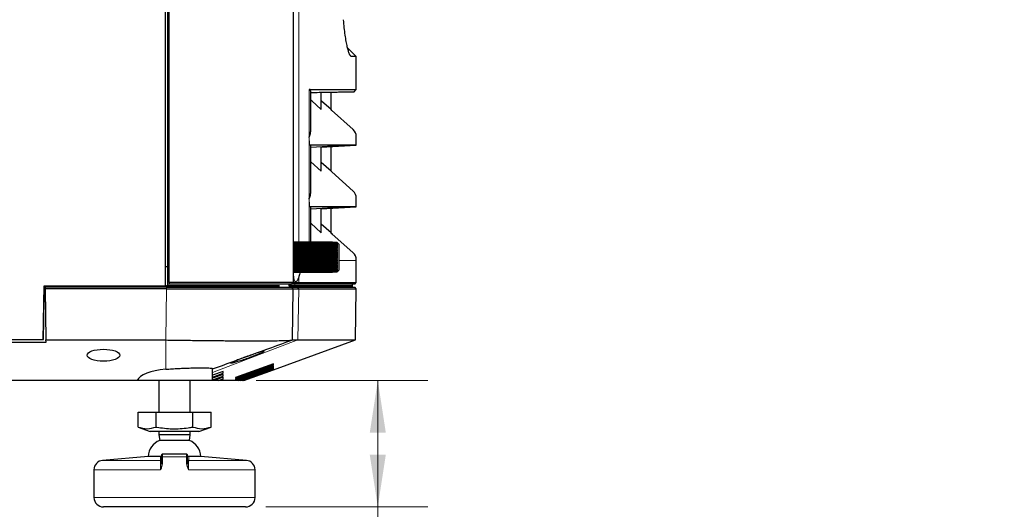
# Model space of a CAD drawing. Header units: millimetres. Extents: x 0 to 1118, y 0 to 864.
# Tile 47 of 117: x 284 to 346, y 421 to 452. Entities that reach past the tile are written whole.
import ezdxf

# ---------------------------------------------------------------- set-up
doc = ezdxf.new("R2010")
doc.units = ezdxf.units.MM
doc.styles.add('SLDTEXTSTYLE0', font='TXT', dxfattribs={"width": 0.75})
doc.dimstyles.new('SLDDIMSTYLE0', dxfattribs={"dimtxt": 3.175, "dimasz": 3.302, "dimexe": 0, "dimexo": 0.0625, "dimgap": 0.79375, "dimtad": 0, "dimtih": 1, "dimtoh": 1, "dimdec": 1, "dimlfac": 5, "dimrnd": 1e-09, "dimzin": 4, "dimdsep": 46, "dimtxsty": 'SLDTEXTSTYLE0', "dimsah": 1, "dimcen": 0.09, "dimadec": 0, "dimazin": 1, "dimtfac": 1, "dimtdec": 1, "dimtofl": 0, "dimtmove": 0, "dimatfit": 3, "dimfxl": 1, "dimfrac": 2, "dimtolj": 1, "dimtzin": 12, "dimarcsym": 0})

# ---------------------------------------------------------------- blocks, each defined once
blk = doc.blocks.new('_D_10')
at = {"color": 7, "linetype": 'Continuous', "lineweight": 0}
for p, q in [((299.129, 428.94), (310.01, 428.94)), ((306.835, 428.94), (306.835, 420.94)), ((299.737, 420.94), (310.01, 420.94)), ((306.835, 413.782), (306.835, 420.94)), ((326.099, 418.823), (325.131, 418.823)), ((325.131, 418.823), (325.131, 413.782)), ((334.31, 418.823), (335.277, 418.823)), ((335.277, 418.823), (335.277, 413.782)), ((313.185, 413.782), (306.835, 413.782)), ((325.131, 413.782), (326.099, 413.782)), ((335.277, 413.782), (334.31, 413.782))]:
    blk.add_line(p, q, dxfattribs=at)
at = {"color": 7, "linetype": 'Continuous', "lineweight": 18}
for points in [[(306.835, 428.94), (306.327, 425.638), (307.343, 425.638)], [(306.835, 420.94), (307.343, 424.242), (306.327, 424.242)]]:
    blk.add_solid(points, dxfattribs=at)
at = {"color": 7, "linetype": 'Continuous', "lineweight": 18, "char_height": 3.175, "attachment_point": 1, "style": 'SLDTEXTSTYLE0'}
for s, insert in [('40.0', (315.953, 417.875)), ('1.57', (326.099, 417.875)), ('MIN', (337.435, 417.875)), ('108.3 [4.26] MAX', (313.831, 412.19))]:
    blk.add_mtext(s, dxfattribs=dict(at, insert=insert))
blk = doc.blocks.new('_D_11')
at = {"color": 7, "linetype": 'Continuous', "lineweight": 0}
for p, q in [((288.867, 420.27), (288.867, 404.7)), ((299.067, 420.27), (299.067, 404.7)), ((250.635, 412.915), (249.668, 412.915)), ((249.668, 412.915), (249.668, 407.875)), ((258.846, 412.915), (259.813, 412.915)), ((259.813, 412.915), (259.813, 407.875)), ((249.668, 407.875), (250.635, 407.875)), ((259.813, 407.875), (258.846, 407.875)), ((288.867, 407.875), (273.277, 407.875)), ((299.067, 407.875), (288.867, 407.875))]:
    blk.add_line(p, q, dxfattribs=at)
at = {"color": 7, "linetype": 'Continuous', "lineweight": 18}
for points in [[(288.867, 407.875), (292.169, 407.367), (292.169, 408.383)], [(299.067, 407.875), (295.765, 408.383), (295.765, 407.367)]]:
    blk.add_solid(points, dxfattribs=at)
at = {"color": 7, "linetype": 'Continuous', "lineweight": 18, "char_height": 3.175, "attachment_point": 1, "style": 'SLDTEXTSTYLE0'}
for s, insert in [('%%c', (235.701, 411.919)), ('51.0', (240.489, 411.968)), ('2.01', (250.635, 411.968)), ('ALL FEET HAS M10 STUDS', (223.851, 406.283))]:
    blk.add_mtext(s, dxfattribs=dict(at, insert=insert))

msp = doc.modelspace()

# ---------------------------------------------------------------- linework, layer by layer
at = {"color": 7, "linetype": 'Continuous', "lineweight": 25}
for p, q in [((293.3674, 493.9395), (293.3674, 434.9395)), ((293.5187, 493.8395), (293.5187, 435.0395)), ((293.6287, 435.1395), (293.6287, 493.7395)), ((301.4674, 493.7395), (301.4674, 435.1395)), ((293.3735, 492.7456), (293.3735, 436.1334)), ((305.474, 449.4395), (304.921, 449.9925)), ((305.474, 449.4395), (305.1593, 449.4395)), ((305.474, 447.3453), (305.474, 449.4395)), ((302.5869, 444.6703), (302.5869, 447.2676)), ((303.2535, 446.0892), (303.2535, 447.1549)), ((303.874, 446.0817), (303.874, 447.1658)), ((305.3157, 447.187), (305.474, 447.3452)), ((303.9341, 446.0278), (303.874, 446.0818)), ((303.9139, 446.0459), (303.874, 446.0818)), ((305.2755, 444.8199), (303.9139, 446.0459)), ((302.4976, 444.3208), (302.4976, 444.3639)), ((302.4976, 444.3208), (302.4976, 444.361)), ((303.2535, 443.7029), (305.4737, 443.8338)), ((305.0278, 443.8075), (305.4737, 443.8338)), ((305.0281, 443.8075), (305.474, 443.8338)), ((305.4738, 443.8338), (305.4737, 443.8338)), ((305.4737, 443.8338), (305.4737, 443.8338)), ((305.474, 443.8338), (305.474, 444.374)), ((302.5798, 443.8161), (302.5029, 443.8208)), ((302.5869, 440.7703), (302.5869, 443.8161)), ((302.5869, 443.7112), (304.3708, 443.8046)), ((303.2535, 442.1926), (303.2535, 443.7461)), ((303.874, 442.1817), (303.874, 443.7395)), ((305.0278, 443.8075), (304.9429, 443.8071)), ((303.2535, 442.1892), (302.5869, 442.7846)), ((303.874, 442.1817), (303.2535, 442.7405)), ((303.2535, 442.1926), (303.2535, 442.1892)), ((303.9288, 442.1325), (303.874, 442.1818)), ((303.9208, 442.1397), (303.874, 442.1818)), ((303.874, 442.1817), (303.874, 442.1817)), ((305.2755, 440.9199), (303.9208, 442.1397)), ((302.4976, 440.4208), (302.4976, 440.4639)), ((302.4976, 440.4208), (302.4976, 440.461)), ((305.474, 439.9338), (305.474, 440.474)), ((302.5798, 439.9161), (302.5029, 439.9208)), ((302.5869, 437.6894), (302.5869, 439.9161)), ((302.5869, 439.8112), (304.3708, 439.9046)), ((303.2535, 439.8029), (305.4737, 439.9338)), ((303.2535, 438.2926), (303.2535, 439.8461)), ((303.874, 438.2817), (303.874, 439.8395)), ((305.0278, 439.9075), (304.9429, 439.9071)), ((305.0278, 439.9075), (305.4737, 439.9338)), ((305.0281, 439.9075), (305.474, 439.9338)), ((305.4738, 439.9338), (305.4737, 439.9338)), ((305.4737, 439.9338), (305.4737, 439.9338)), ((303.2535, 438.2892), (302.5869, 438.8846)), ((303.874, 438.2817), (303.2535, 438.8405)), ((303.2535, 438.2892), (303.2535, 438.2926)), ((303.9587, 438.2055), (303.874, 438.2818)), ((303.9336, 438.2282), (303.874, 438.2818)), ((303.874, 438.2817), (303.874, 438.2817)), ((305.2755, 437.0199), (303.9336, 438.2282)), ((303.9674, 437.6894), (301.4674, 437.6894)), ((301.4674, 437.6886), (303.9674, 437.6886)), ((303.9674, 437.6818), (301.4674, 437.6818)), ((301.4674, 437.6776), (303.9674, 437.6776)), ((304.2674, 437.662), (301.4674, 437.662)), ((301.4674, 437.6544), (304.2674, 437.6544)), ((304.2674, 437.6301), (301.4674, 437.6301)), ((301.4674, 437.6193), (304.2674, 437.6193)), ((303.9674, 437.6894), (303.9674, 437.6886)), ((303.9674, 437.6818), (303.9674, 437.6886)), ((303.9674, 437.6818), (303.9674, 437.6776)), ((303.9674, 437.662), (303.9674, 437.6776)), ((303.9774, 437.6682), (304.2674, 437.6682)), ((304.2674, 437.6544), (304.2674, 437.662)), ((304.2674, 437.6193), (304.2674, 437.6301)), ((304.285, 437.6503), (304.3674, 437.5656)), ((304.2674, 437.5866), (301.4674, 437.5866)), ((301.4674, 437.5727), (304.2674, 437.5727)), ((304.2674, 437.532), (301.4674, 437.532)), ((301.4674, 437.5152), (304.2674, 437.5152)), ((304.2674, 437.4671), (301.4674, 437.4671)), ((301.4674, 437.4476), (304.2674, 437.4476)), ((304.2674, 437.3928), (301.4674, 437.3928)), ((301.4674, 437.3708), (304.2674, 437.3708)), ((304.2674, 437.3099), (301.4674, 437.3099)), ((301.4674, 437.2858), (304.2674, 437.2858)), ((304.2674, 437.2196), (301.4674, 437.2196)), ((301.4674, 437.1936), (304.2674, 437.1936)), ((304.2674, 437.123), (301.4674, 437.123)), ((301.4674, 437.0956), (304.2674, 437.0956)), ((304.2674, 437.0214), (301.4674, 437.0214)), ((301.4674, 436.9928), (304.2674, 436.9928)), ((304.2674, 437.5727), (304.2674, 437.5866)), ((304.2674, 437.5152), (304.2674, 437.532)), ((304.2674, 437.4476), (304.2674, 437.4671)), ((304.2674, 437.3928), (304.2722, 437.393)), ((304.2674, 437.3708), (304.2674, 437.3928)), ((304.2674, 437.2858), (304.2674, 437.3099)), ((304.2674, 437.1936), (304.2674, 437.2196)), ((304.2674, 437.0956), (304.2674, 437.123)), ((304.2674, 436.9928), (304.2674, 437.0214)), ((304.3674, 437.5656), (304.3674, 435.9134)), ((304.2674, 436.9161), (301.4674, 436.9161)), ((301.4674, 436.8868), (304.2674, 436.8868)), ((304.2674, 436.8086), (301.4674, 436.8086)), ((301.4674, 436.7789), (304.2674, 436.7789)), ((304.2674, 436.7001), (301.4674, 436.7001)), ((301.4674, 436.6704), (304.2674, 436.6704)), ((304.2674, 436.5922), (301.4674, 436.5922)), ((301.4674, 436.5629), (304.2674, 436.5629)), ((304.2674, 436.4862), (301.4674, 436.4862)), ((301.4674, 436.4576), (304.2674, 436.4576)), ((304.2674, 436.3835), (301.4674, 436.3835)), ((301.4674, 436.356), (304.2674, 436.356)), ((304.2674, 436.8868), (304.2674, 436.9161)), ((304.2674, 436.7789), (304.2674, 436.8086)), ((304.2674, 436.6704), (304.2674, 436.7001)), ((304.2674, 436.5629), (304.2674, 436.5922)), ((304.2674, 436.4576), (304.2674, 436.4862)), ((304.2674, 436.356), (304.2674, 436.3835)), ((305.474, 436.5338), (305.474, 436.574)), ((305.474, 435.1395), (305.474, 436.5338)), ((293.3735, 436.1334), (293.3735, 434.9395)), ((293.5187, 436.1334), (293.3735, 436.1334)), ((304.2674, 436.2854), (301.4674, 436.2854)), ((301.4674, 436.2595), (304.2674, 436.2595)), ((304.2674, 436.1932), (301.4674, 436.1932)), ((301.4674, 436.1691), (304.2674, 436.1691)), ((304.2674, 436.1082), (301.4674, 436.1082)), ((301.4674, 436.0863), (304.2674, 436.0863)), ((304.2674, 436.0314), (301.4674, 436.0314)), ((301.4674, 436.0119), (304.2674, 436.0119)), ((304.2674, 435.9638), (301.4674, 435.9638)), ((301.4674, 435.947), (304.2674, 435.947)), ((304.2674, 435.9063), (301.4674, 435.9063)), ((301.4674, 435.8925), (304.2674, 435.8925)), ((304.2674, 435.8597), (301.4674, 435.8597)), ((301.4674, 435.849), (304.2674, 435.849)), ((304.2674, 435.8246), (301.4674, 435.8246)), ((301.4674, 435.8171), (304.2674, 435.8171)), ((303.9674, 435.8014), (301.4674, 435.8014)), ((301.4674, 435.7972), (303.9674, 435.7972)), ((303.9674, 435.7904), (301.4674, 435.7904)), ((301.4674, 435.7896), (303.9674, 435.7896)), ((303.9674, 435.8014), (303.9674, 435.8171)), ((303.9674, 435.8014), (303.9674, 435.7972)), ((303.9674, 435.7904), (303.9674, 435.7972)), ((303.9674, 435.7904), (303.9674, 435.7896)), ((304.2674, 435.8108), (303.9774, 435.8108)), ((304.2674, 436.2595), (304.2674, 436.2854)), ((304.2674, 436.1691), (304.2674, 436.1932)), ((304.2674, 436.0863), (304.2674, 436.1082)), ((304.2674, 436.0119), (304.2674, 436.0314)), ((304.2674, 435.947), (304.2674, 435.9638)), ((304.2674, 435.8925), (304.2674, 435.9063)), ((304.2674, 435.849), (304.2674, 435.8597)), ((304.2674, 435.8171), (304.2674, 435.8246)), ((304.3674, 435.9134), (304.285, 435.8287)), ((293.6287, 435.1395), (293.6287, 435.0395)), ((301.3674, 435.0395), (301.4674, 435.1395)), ((301.4674, 435.1395), (301.8316, 435.1395)), ((301.8316, 435.1395), (305.474, 435.1395)), ((305.374, 435.0395), (305.474, 435.1395)), ((285.6562, 431.5395), (285.7166, 434.9395)), ((285.7232, 434.9361), (285.7069, 434.0334)), ((285.7166, 434.9395), (293.3674, 434.9395)), ((285.7166, 434.9395), (285.7232, 434.9361)), ((285.7232, 434.9328), (285.7692, 434.9328)), ((285.7692, 434.9373), (285.7692, 434.8395)), ((293.4687, 434.8395), (285.7692, 434.8395)), ((285.7692, 434.8395), (285.7709, 434.7429)), ((285.7692, 434.8395), (285.7692, 433.9395)), ((285.7709, 434.7429), (285.8274, 431.5036)), ((293.4652, 434.7429), (285.7709, 434.7429)), ((293.3674, 434.9395), (293.3696, 434.9373)), ((293.4687, 434.9395), (293.3696, 434.9395)), ((293.5187, 435.0395), (293.5187, 434.9395)), ((301.2174, 434.9395), (301.2174, 435.0395)), ((301.2174, 435.0351), (301.3675, 435.0378)), ((301.2174, 434.9395), (301.2192, 434.8395)), ((301.2174, 434.9395), (301.593, 434.9395)), ((301.593, 434.9395), (301.2174, 434.9395)), ((301.3674, 434.8395), (301.464, 434.7429)), ((301.3674, 434.8395), (301.7362, 434.8395)), ((301.417, 435.0891), (301.3675, 435.0378)), ((301.3675, 435.0378), (301.3675, 435.0395)), ((301.7362, 435.0395), (301.3691, 435.0395)), ((301.464, 434.7429), (301.4075, 431.5036)), ((301.464, 434.7429), (301.464, 434.7429)), ((301.593, 434.9395), (305.224, 434.9395)), ((305.224, 434.9395), (301.593, 434.9395)), ((305.374, 435.0395), (301.7362, 435.0395)), ((301.7362, 434.8395), (305.374, 434.8395)), ((301.8282, 434.7429), (301.8283, 434.7429)), ((301.8283, 434.7429), (305.4706, 434.7429)), ((305.224, 434.9395), (305.224, 435.0395)), ((305.2258, 434.8395), (305.224, 434.9395)), ((305.4706, 434.7429), (305.374, 434.8395)), ((305.414, 431.5036), (305.4706, 434.7429)), ((285.6618, 431.5338), (285.7069, 434.0334)), ((285.7052, 433.9395), (285.7692, 433.9395)), ((215.1049, 431.3571), (285.83, 431.3571)), ((215.2731, 431.5338), (285.6618, 431.5338)), ((215.2786, 431.5395), (285.6562, 431.5395)), ((285.6618, 431.5338), (285.6562, 431.5395)), ((285.8274, 431.5036), (293.4087, 431.5036)), ((285.83, 431.3571), (285.8274, 431.5036)), ((300.2343, 429.6183), (305.414, 431.5036)), ((301.7719, 431.5036), (305.414, 431.5036)), ((296.3674, 428.9395), (296.3805, 429.6862)), ((297.0359, 429.5121), (296.3734, 429.2809)), ((297.038, 429.3946), (297.0359, 429.5121)), ((297.8218, 428.961), (300.2303, 429.8313)), ((300.2293, 429.8885), (297.8229, 429.0223)), ((297.8237, 429.0652), (300.2286, 429.9311)), ((300.2274, 429.9992), (297.8249, 429.1383)), ((300.231, 429.7964), (297.8588, 428.9395)), ((297.994, 428.9395), (300.2318, 429.7504)), ((300.2322, 429.7233), (298.0688, 428.9395)), ((298.1699, 428.9395), (300.2328, 429.6887)), ((300.2332, 429.6694), (298.2232, 428.9395)), ((298.2905, 428.9395), (300.2336, 429.6462)), ((300.2338, 429.6346), (298.3225, 428.9395)), ((298.3561, 428.9395), (300.234, 429.623)), ((300.234, 429.6191), (298.3667, 428.9395)), ((300.2286, 429.9311), (300.2274, 429.9992)), ((300.2303, 429.8313), (300.2293, 429.8885)), ((300.2318, 429.7504), (300.231, 429.7964)), ((300.2328, 429.6887), (300.2322, 429.7233)), ((300.2336, 429.6462), (300.2332, 429.6694)), ((300.234, 429.623), (300.2338, 429.6346)), ((300.234, 429.6191), (300.234, 429.6191)), ((291.6002, 428.9395), (280.9468, 428.9395)), ((296.3674, 428.9395), (291.6002, 428.9395)), ((292.9674, 428.9395), (292.9674, 426.9395)), ((294.9674, 426.9395), (294.9674, 428.9395)), ((296.4512, 428.9395), (296.3674, 428.9395)), ((296.3681, 428.9759), (297.0411, 429.2143)), ((297.0392, 429.3213), (296.37, 429.086)), ((296.3713, 429.1602), (297.038, 429.3946)), ((297.0423, 429.1487), (296.4512, 428.9395)), ((296.7267, 428.9395), (296.4512, 428.9395)), ((296.7267, 428.9395), (297.0439, 429.0525)), ((296.8898, 428.9395), (296.7267, 428.9395)), ((297.0449, 428.9948), (296.8898, 428.9395)), ((297.0459, 428.9395), (296.8898, 428.9395)), ((297.0411, 429.2143), (297.0392, 429.3213)), ((297.0439, 429.0525), (297.0423, 429.1487)), ((297.0459, 428.9395), (297.0449, 428.9948)), ((297.8588, 428.9395), (297.0459, 428.9395)), ((297.8229, 429.0223), (297.8218, 428.961)), ((297.8249, 429.1383), (297.8237, 429.0652)), ((297.994, 428.9395), (297.8588, 428.9395)), ((298.0688, 428.9395), (297.994, 428.9395)), ((298.1699, 428.9395), (298.0688, 428.9395)), ((298.2232, 428.9395), (298.1699, 428.9395)), ((298.2905, 428.9395), (298.2232, 428.9395)), ((298.3225, 428.9395), (298.2905, 428.9395)), ((298.3561, 428.9395), (298.3225, 428.9395)), ((298.3667, 428.9395), (298.3561, 428.9395)), ((291.658, 425.9973), (291.658, 426.9395)), ((291.658, 426.9395), (292.8127, 426.9395)), ((292.8127, 425.9973), (292.8127, 426.9395)), ((292.8127, 426.9395), (295.1221, 426.9395)), ((295.1221, 425.9973), (295.1221, 426.9395)), ((295.1221, 426.9395), (296.2768, 426.9395)), ((296.2768, 425.9973), (296.2768, 426.9395)), ((291.658, 425.9973), (292.4213, 425.7195)), ((295.5136, 425.7195), (296.2768, 425.9973)), ((295.5136, 425.7195), (292.4213, 425.7195)), ((292.9674, 425.7195), (292.9674, 425.508)), ((292.9674, 425.508), (293.0288, 425.14)), ((294.9674, 425.508), (292.9674, 425.508)), ((294.9061, 425.14), (293.0288, 425.14)), ((294.9061, 425.14), (294.9674, 425.508)), ((294.9674, 425.508), (294.9674, 425.7195)), ((292.293, 424.1392), (289.4151, 423.8874)), ((293.0721, 424.1392), (292.293, 424.1392)), ((293.1674, 423.6773), (293.1674, 424.1005)), ((293.2074, 424.3005), (294.7274, 424.3005)), ((294.7674, 424.1005), (294.7674, 423.6773)), ((295.6419, 424.1392), (294.8628, 424.1392)), ((298.5197, 423.8874), (295.6419, 424.1392)), ((288.8674, 423.2897), (288.8674, 421.5395)), ((299.0674, 421.5395), (299.0674, 423.2897)), ((298.4674, 420.9395), (289.4674, 420.9395))]:
    msp.add_line(p, q, dxfattribs=at)
at = {"color": 7, "linetype": 'Continuous', "lineweight": 18}
for p, q in [((301.8316, 493.7395), (301.8316, 437.6894)), ((305.1593, 449.4395), (305.0773, 449.5218)), ((302.4976, 447.3582), (302.4976, 444.3639)), ((303.9139, 446.0459), (303.874, 446.0818)), ((302.4976, 444.3639), (302.4976, 444.3639)), ((302.4976, 444.3208), (302.4976, 440.4639)), ((303.9208, 442.1397), (303.874, 442.1818)), ((302.4976, 440.4639), (302.4976, 440.4639)), ((302.4976, 440.4208), (302.4976, 437.6894)), ((303.9336, 438.2282), (303.874, 438.2818)), ((303.9774, 437.6682), (303.9774, 437.662)), ((304.7264, 436.5305), (304.3674, 436.529)), ((303.9774, 435.8171), (303.9774, 435.8108)), ((301.7362, 435.0395), (301.8316, 435.1395)), ((301.8316, 435.4776), (301.8316, 435.1395)), ((293.4087, 431.5036), (293.4652, 434.7429)), ((293.4687, 434.9395), (293.4687, 434.8395)), ((293.4687, 434.8395), (293.4687, 434.7429)), ((301.593, 434.9395), (301.593, 435.0395)), ((301.593, 434.9395), (301.5947, 434.8395)), ((301.7362, 434.8395), (301.8283, 434.7429)), ((301.8282, 434.7429), (301.7719, 431.5036)), ((285.7069, 434.0334), (285.7692, 434.0334)), ((293.4087, 431.5036), (293.4087, 429.6498)), ((296.3763, 429.446), (301.7719, 431.5036)), ((289.4151, 423.8874), (293.0692, 423.8874)), ((293.2014, 424.1005), (293.1674, 424.1005)), ((294.7334, 424.1005), (293.2014, 424.1005)), ((293.2014, 424.1005), (293.2014, 423.6773)), ((294.7334, 423.6773), (294.7334, 424.1005)), ((294.7674, 424.1005), (294.7334, 424.1005)), ((294.8657, 423.8874), (298.5197, 423.8874)), ((293.0847, 423.2897), (288.8674, 423.2897)), ((293.2014, 423.6773), (293.1674, 423.6773)), ((294.7674, 423.6773), (294.7334, 423.6773)), ((299.0674, 423.2897), (294.8501, 423.2897)), ((288.8674, 421.5395), (299.0674, 421.5395))]:
    msp.add_line(p, q, dxfattribs=at)
at = {"color": 7, "linetype": 'Continuous', "lineweight": 25, "flags": 128}
for points in [[(303.2535, 446.0892), (302.6537, 446.6243), (302.5869, 446.6839)], [(303.874, 446.0817), (303.2767, 446.6195), (303.2535, 446.6405)]]:
    msp.add_lwpolyline(points, dxfattribs=at)
at = {"color": 7, "linetype": 'Continuous', "lineweight": 25}
for centre, radius, start, end in [((304.874, 444.374), 0.6, 0, 48), ((301.8744, 444.3609), 0.6232, 0.009301, 0.275838), ((304.874, 440.474), 0.6, 0, 48), ((301.8744, 440.4609), 0.6232, 0.009301, 0.275838), ((304.874, 436.574), 0.6, 0, 48), ((293.4188, 424.0824), 1.1272, 110.242458, 177.111591), ((294.5161, 424.0824), 1.1272, 2.888409, 69.757542), ((289.4674, 423.2897), 0.6, 95, 180), ((293.2074, 424.2605), 0.04, 90, 180), ((294.7274, 424.2605), 0.04, 0, 90), ((298.4674, 423.2897), 0.6, 0, 85), ((289.4674, 421.5395), 0.6, 180, 270), ((298.4674, 421.5395), 0.6, 270, 0)]:
    msp.add_arc(centre, radius, start, end, dxfattribs=at)
at = {"color": 7, "linetype": 'Continuous', "lineweight": 18}
for centre, start, end in [((293.0676, 423.9872), 270.878235, 359.897241), ((294.8672, 423.9872), 180.102759, 269.121765)]:
    msp.add_arc(centre, 0.0998, start, end, dxfattribs=at)
at = {"color": 7, "linetype": 'Continuous', "lineweight": 25}
for centre, major_axis, ratio, start_param, end_param in [((293.6001, 442.6069), (7.4444, 3.0077), 0.9760362, 4.3199183, 4.3203472), ((293.9674, 428.8012), (2.3975, 0), 0.3639776, 1.8060134, 2.9824129)]:
    msp.add_ellipse(centre, major_axis=major_axis, ratio=ratio, start_param=start_param, end_param=end_param, dxfattribs=at)
msp.add_ellipse((289.4674, 430.5403), major_axis=(1.0349, 0), ratio=0.3639776, dxfattribs=at)
for points, knots in [([(305.1593, 449.4395), (305.14, 449.4469), (305.1012, 449.4617), (305.0375, 449.5857), (304.9714, 449.7792), (304.9042, 450.0482), (304.8375, 450.3856), (304.7736, 450.7896), (304.7134, 451.2471), (304.6791, 451.595), (304.6621, 451.7681)], [0, 0, 0, 0, 0.1249772, 0.25079, 0.3762208, 0.501152, 0.625944, 0.7509375, 0.8760478, 1, 1, 1, 1]), ([(302.4976, 447.3582), (302.8697, 447.3566), (303.6139, 447.3533), (304.4356, 447.3498), (305.0329, 447.3472), (305.4046, 447.3456), (305.4509, 447.3454), (305.474, 447.3453)], [0, 0, 0, 0, 0.20000007, 0.40000009, 0.60000008, 0.80000004, 1, 1, 1, 1]), ([(302.5838, 447.2676), (302.5836, 447.2851), (302.5832, 447.3412), (302.5325, 447.3511), (302.4976, 447.3579)], [0, 0, 0, 0, 0.3112306, 1, 1, 1, 1]), ([(305.3119, 447.1909), (305.3141, 447.1909), (305.3194, 447.191), (305.2954, 447.1906), (305.2464, 447.1897), (305.1618, 447.1882), (305.0448, 447.1862), (304.9056, 447.1838), (304.7333, 447.1808), (304.5281, 447.1772), (304.301, 447.1732), (304.041, 447.1687), (303.6753, 447.1623), (303.2684, 447.1552), (302.855, 447.148), (302.6066, 447.1436), (302.5569, 447.1428)], [0, 0, 0, 0, 0.042065, 0.09680169, 0.15153837, 0.26102047, 0.31575714, 0.37049381, 0.47997586, 0.53471252, 0.58944919, 0.69893124, 0.75366792, 0.86315003, 0.97263221, 1, 1, 1, 1]), ([(302.4976, 444.3639), (302.4984, 444.3648), (302.5025, 444.3687), (302.5174, 444.4016), (302.5679, 444.5012), (302.5748, 444.5962), (302.5801, 444.6703)], [0, 0, 0, 0, 0.01340488, 0.06513452, 0.27190627, 1, 1, 1, 1]), ([(304.8772, 443.8312), (304.7258, 443.8305), (304.4231, 443.8292), (303.8321, 443.8266), (303.1957, 443.8238), (302.7337, 443.8218), (302.5029, 443.8208)], [0, 0, 0, 0, 0.28037626, 0.5605876, 0.78048246, 1, 1, 1, 1]), ([(305.4737, 443.8338), (305.4621, 443.8337), (305.4389, 443.8336), (305.2718, 443.8329), (305.0269, 443.8318), (304.8772, 443.8312)], [0, 0, 0, 0, 0.2795103, 0.5594901, 1, 1, 1, 1]), ([(302.4976, 440.4639), (302.4984, 440.4648), (302.5025, 440.4687), (302.5174, 440.5016), (302.5679, 440.6012), (302.5748, 440.6962), (302.5801, 440.7703)], [0, 0, 0, 0, 0.01340488, 0.06513452, 0.27190627, 1, 1, 1, 1]), ([(304.8772, 439.9312), (304.7258, 439.9305), (304.4231, 439.9292), (303.8321, 439.9266), (303.1957, 439.9238), (302.7337, 439.9218), (302.5029, 439.9208)], [0, 0, 0, 0, 0.2803763, 0.5605876, 0.7804825, 1, 1, 1, 1]), ([(305.4737, 439.9338), (305.4621, 439.9337), (305.4389, 439.9336), (305.2718, 439.9329), (305.0269, 439.9318), (304.8772, 439.9312)], [0, 0, 0, 0, 0.2795103, 0.5594901, 1, 1, 1, 1]), ([(303.9674, 437.6703), (303.9676, 437.6701), (303.9678, 437.6696), (303.9696, 437.669), (303.9722, 437.6685), (303.975, 437.6683), (303.9768, 437.6682), (303.9774, 437.6682)], [0, 0, 0, 0, 0.2204776, 0.4410177, 0.6595944, 0.8736924, 1, 1, 1, 1]), ([(304.2674, 437.662), (304.2716, 437.6587), (304.2788, 437.6532), (304.2831, 437.6511), (304.285, 437.6503)], [0, 0, 0, 0, 0.5794574, 1, 1, 1, 1]), ([(304.2674, 437.6301), (304.2715, 437.6274), (304.2786, 437.6229), (304.2852, 437.621), (304.2879, 437.6225), (304.2871, 437.627), (304.2831, 437.6345), (304.2763, 437.6439), (304.2702, 437.6512), (304.2674, 437.6544)], [0, 0, 0, 0, 0.1999987, 0.3441753, 0.4654556, 0.587046, 0.703013, 0.8683664, 1, 1, 1, 1]), ([(304.2674, 437.5866), (304.2715, 437.5845), (304.2786, 437.5809), (304.2852, 437.5807), (304.2879, 437.5836), (304.2871, 437.5894), (304.2831, 437.598), (304.2763, 437.6084), (304.2702, 437.6159), (304.2674, 437.6193)], [0, 0, 0, 0, 0.1999987, 0.3441753, 0.4654556, 0.587046, 0.703013, 0.8683664, 1, 1, 1, 1]), ([(304.2674, 437.532), (304.2715, 437.5305), (304.2786, 437.528), (304.2852, 437.5294), (304.2879, 437.5337), (304.2871, 437.5407), (304.2831, 437.5504), (304.2763, 437.5615), (304.2702, 437.5692), (304.2674, 437.5727)], [0, 0, 0, 0, 0.1999987, 0.3441753, 0.4654556, 0.587046, 0.703013, 0.8683664, 1, 1, 1, 1]), ([(304.2674, 437.4671), (304.2715, 437.4662), (304.2786, 437.4647), (304.2852, 437.4678), (304.2879, 437.4735), (304.2871, 437.4815), (304.2831, 437.4922), (304.2763, 437.5038), (304.2702, 437.5117), (304.2674, 437.5152)], [0, 0, 0, 0, 0.1999987, 0.3441753, 0.4654556, 0.587046, 0.703013, 0.8683664, 1, 1, 1, 1]), ([(304.279, 437.3933), (304.279, 437.3933), (304.2818, 437.3934), (304.285, 437.3969), (304.2879, 437.4036), (304.2871, 437.4128), (304.2831, 437.4242), (304.2763, 437.4363), (304.2702, 437.4441), (304.2674, 437.4476)], [0, 0, 0, 0, 0.0007113, 0.1808036, 0.3322958, 0.4841755, 0.6290309, 0.8355753, 1, 1, 1, 1]), ([(304.2674, 437.3099), (304.2715, 437.3102), (304.2786, 437.3108), (304.2852, 437.317), (304.2879, 437.3252), (304.2871, 437.3352), (304.2831, 437.3473), (304.2763, 437.3596), (304.2702, 437.3674), (304.2674, 437.3708)], [0, 0, 0, 0, 0.1999987, 0.3441753, 0.4654556, 0.587046, 0.703013, 0.8683664, 1, 1, 1, 1]), ([(304.2674, 437.2196), (304.2715, 437.2205), (304.2786, 437.2221), (304.2852, 437.2298), (304.2879, 437.2391), (304.2871, 437.2498), (304.2831, 437.2624), (304.2763, 437.2748), (304.2702, 437.2824), (304.2674, 437.2858)], [0, 0, 0, 0, 0.1999987, 0.3441753, 0.4654556, 0.587046, 0.703013, 0.8683664, 1, 1, 1, 1]), ([(304.2674, 437.123), (304.2715, 437.1245), (304.2786, 437.1272), (304.2852, 437.1362), (304.2879, 437.1465), (304.2871, 437.1578), (304.2831, 437.1707), (304.2763, 437.1831), (304.2702, 437.1904), (304.2674, 437.1936)], [0, 0, 0, 0, 0.1999987, 0.3441753, 0.4654556, 0.587046, 0.703013, 0.8683664, 1, 1, 1, 1]), ([(304.2674, 437.0214), (304.2715, 437.0235), (304.2786, 437.0272), (304.2852, 437.0375), (304.2879, 437.0486), (304.2871, 437.0604), (304.2831, 437.0734), (304.2763, 437.0856), (304.2702, 437.0925), (304.2674, 437.0956)], [0, 0, 0, 0, 0.1999987, 0.3441753, 0.4654556, 0.587046, 0.703013, 0.8683664, 1, 1, 1, 1]), ([(304.2674, 436.9161), (304.2715, 436.9188), (304.2786, 436.9234), (304.2852, 436.9348), (304.2879, 436.9466), (304.2871, 436.9587), (304.2831, 436.9718), (304.2763, 436.9836), (304.2702, 436.99), (304.2674, 436.9928)], [0, 0, 0, 0, 0.1999987, 0.3441753, 0.4654556, 0.587046, 0.703013, 0.8683664, 1, 1, 1, 1]), ([(304.2674, 436.8086), (304.2715, 436.8118), (304.2786, 436.8173), (304.2852, 436.8296), (304.2879, 436.842), (304.2871, 436.8542), (304.2831, 436.8671), (304.2763, 436.8784), (304.2702, 436.8842), (304.2674, 436.8868)], [0, 0, 0, 0, 0.1999987, 0.3441753, 0.4654556, 0.587046, 0.703013, 0.8683664, 1, 1, 1, 1]), ([(304.2674, 436.7001), (304.2715, 436.7038), (304.2786, 436.7101), (304.2852, 436.7233), (304.2879, 436.736), (304.2871, 436.7483), (304.2831, 436.7608), (304.2763, 436.7714), (304.2702, 436.7766), (304.2674, 436.7789)], [0, 0, 0, 0, 0.1999987, 0.3441753, 0.4654556, 0.587046, 0.703013, 0.8683664, 1, 1, 1, 1]), ([(304.2674, 436.5922), (304.2715, 436.5963), (304.2786, 436.6034), (304.2852, 436.6171), (304.2879, 436.63), (304.2871, 436.6421), (304.2831, 436.6542), (304.2763, 436.6639), (304.2702, 436.6684), (304.2674, 436.6704)], [0, 0, 0, 0, 0.1999987, 0.3441753, 0.4654556, 0.587046, 0.703013, 0.8683664, 1, 1, 1, 1]), ([(304.2674, 436.4862), (304.2715, 436.4906), (304.2786, 436.4983), (304.2852, 436.5126), (304.2879, 436.5255), (304.2871, 436.5373), (304.2831, 436.5486), (304.2763, 436.5575), (304.2702, 436.5612), (304.2674, 436.5629)], [0, 0, 0, 0, 0.1999987, 0.3441753, 0.4654556, 0.587046, 0.703013, 0.8683664, 1, 1, 1, 1]), ([(304.2674, 436.3835), (304.2715, 436.3882), (304.2786, 436.3965), (304.2852, 436.411), (304.2879, 436.4238), (304.2871, 436.4351), (304.2831, 436.4456), (304.2763, 436.4534), (304.2702, 436.4563), (304.2674, 436.4576)], [0, 0, 0, 0, 0.1999987, 0.3441753, 0.4654556, 0.587046, 0.703013, 0.8683664, 1, 1, 1, 1]), ([(304.2674, 436.2854), (304.2715, 436.2904), (304.2786, 436.2991), (304.2852, 436.3137), (304.2879, 436.3262), (304.2871, 436.3369), (304.2831, 436.3464), (304.2763, 436.3531), (304.2702, 436.3551), (304.2674, 436.356)], [0, 0, 0, 0, 0.1999987, 0.3441753, 0.4654556, 0.587046, 0.703013, 0.8683664, 1, 1, 1, 1]), ([(301.8316, 435.4776), (301.8201, 435.447), (301.7774, 435.3339), (301.7066, 435.2195), (301.6257, 435.173), (301.5607, 435.2319), (301.5162, 435.4265), (301.4964, 435.6296), (301.4926, 435.7708), (301.492, 435.7918)], [0, 0, 0, 0, 0.0713854, 0.2641211, 0.4083619, 0.5955413, 0.7828368, 0.9676775, 1, 1, 1, 1]), ([(301.9074, 435.7918), (301.8892, 435.6963), (301.8674, 435.5814), (301.8368, 435.4927), (301.8316, 435.4776)], [0, 0, 0, 0, 0.8305667, 1, 1, 1, 1]), ([(303.9774, 435.8108), (303.9763, 435.8108), (303.9741, 435.8107), (303.9712, 435.8104), (303.9689, 435.8099), (303.9676, 435.8093), (303.9675, 435.8089), (303.9674, 435.8087)], [0, 0, 0, 0, 0.208894, 0.4177131, 0.6286654, 0.844073, 1, 1, 1, 1]), ([(304.2674, 436.1932), (304.2715, 436.1984), (304.2786, 436.2074), (304.2852, 436.2219), (304.2879, 436.2339), (304.2871, 436.2439), (304.2831, 436.2524), (304.2763, 436.2577), (304.2702, 436.2589), (304.2674, 436.2595)], [0, 0, 0, 0, 0.1999987, 0.3441753, 0.4654556, 0.587046, 0.703013, 0.8683664, 1, 1, 1, 1]), ([(304.2674, 436.1082), (304.2715, 436.1135), (304.2786, 436.1227), (304.2852, 436.1369), (304.2879, 436.1483), (304.2871, 436.1574), (304.2831, 436.1647), (304.2763, 436.1687), (304.2702, 436.169), (304.2674, 436.1691)], [0, 0, 0, 0, 0.1999987, 0.3441753, 0.4654556, 0.587046, 0.703013, 0.8683664, 1, 1, 1, 1]), ([(304.2674, 436.0314), (304.2715, 436.0368), (304.2786, 436.0461), (304.2852, 436.0597), (304.2879, 436.0704), (304.2871, 436.0785), (304.2831, 436.0844), (304.2763, 436.0871), (304.2702, 436.0865), (304.2674, 436.0863)], [0, 0, 0, 0, 0.1999987, 0.3441753, 0.4654556, 0.587046, 0.703013, 0.8683664, 1, 1, 1, 1]), ([(304.2674, 435.9638), (304.2715, 435.9692), (304.2786, 435.9784), (304.2852, 435.9914), (304.2879, 436.0012), (304.2871, 436.0082), (304.2831, 436.0128), (304.2763, 436.0141), (304.2702, 436.0126), (304.2674, 436.0119)], [0, 0, 0, 0, 0.1999987, 0.3441753, 0.4654556, 0.587046, 0.703013, 0.8683664, 1, 1, 1, 1]), ([(304.2674, 435.9063), (304.2715, 435.9116), (304.2786, 435.9207), (304.2852, 435.9329), (304.2879, 435.9416), (304.2871, 435.9474), (304.2831, 435.9506), (304.2763, 435.9504), (304.2702, 435.9481), (304.2674, 435.947)], [0, 0, 0, 0, 0.1999987, 0.3441753, 0.4654556, 0.587046, 0.703013, 0.8683664, 1, 1, 1, 1]), ([(304.2674, 435.8597), (304.2715, 435.8649), (304.2786, 435.8737), (304.2852, 435.8849), (304.2879, 435.8924), (304.2871, 435.8969), (304.2831, 435.8986), (304.2763, 435.8971), (304.2702, 435.8939), (304.2674, 435.8925)], [0, 0, 0, 0, 0.1999987, 0.3441753, 0.4654556, 0.587046, 0.703013, 0.8683664, 1, 1, 1, 1]), ([(304.2674, 435.8246), (304.2715, 435.8295), (304.2786, 435.8379), (304.2852, 435.848), (304.2879, 435.8543), (304.2871, 435.8575), (304.2831, 435.8577), (304.2763, 435.8548), (304.2702, 435.8507), (304.2674, 435.849)], [0, 0, 0, 0, 0.1999987, 0.3441753, 0.4654556, 0.587046, 0.703013, 0.8683664, 1, 1, 1, 1]), ([(304.285, 435.8287), (304.2828, 435.8277), (304.2783, 435.8255), (304.2711, 435.8199), (304.2674, 435.8171)], [0, 0, 0, 0, 0.4884171, 1, 1, 1, 1]), ([(301.4674, 435.1395), (301.4552, 435.1398), (301.4268, 435.1403), (301.1645, 435.14), (300.6799, 435.1397), (299.9863, 435.142), (299.1091, 435.1382), (298.0629, 435.1423), (296.8964, 435.1393), (295.6217, 435.1403), (294.5193, 435.1403), (293.8463, 435.1397), (293.6287, 435.1395)], [0, 0, 0, 0, 0.0804021, 0.1876163, 0.2948112, 0.4019966, 0.5122902, 0.6194805, 0.7297792, 0.8369705, 0.9472691, 1, 1, 1, 1]), ([(293.4687, 434.9395), (293.8189, 434.9395), (294.5357, 434.9395), (295.6124, 434.9395), (296.6848, 434.9395), (297.7114, 434.9395), (298.6607, 434.9395), (299.5287, 434.9395), (300.2045, 434.9395), (300.4929, 434.9395), (300.6043, 434.9395)], [0, 0, 0, 0, 0.115075, 0.2355083, 0.3604548, 0.489027, 0.6195064, 0.7504956, 0.9036115, 1, 1, 1, 1]), ([(293.4687, 434.8395), (293.8257, 434.8395), (294.5564, 434.8395), (295.654, 434.8395), (296.747, 434.8395), (297.7939, 434.8395), (298.76, 434.8395), (299.6509, 434.8395), (300.4094, 434.8395), (300.9714, 434.8395), (301.3059, 434.8395), (301.3473, 434.8395), (301.3674, 434.8395)], [0, 0, 0, 0, 0.0863691, 0.1767513, 0.2705399, 0.3670086, 0.4649392, 0.5632713, 0.6781512, 0.7901821, 0.8977925, 1, 1, 1, 1]), ([(293.4687, 434.7429), (293.7531, 434.7428), (294.4805, 434.7426), (295.6478, 434.7431), (296.91, 434.7441), (298.0855, 434.7416), (299.1198, 434.7456), (299.9934, 434.7418), (300.6795, 434.7438), (301.1677, 434.7435), (301.4253, 434.7424), (301.4528, 434.7428), (301.464, 434.7429)], [0, 0, 0, 0, 0.0679943, 0.1739185, 0.2829152, 0.3888397, 0.497837, 0.603732, 0.7096265, 0.8154745, 0.9243896, 1, 1, 1, 1]), ([(300.6048, 434.9395), (300.4847, 434.9395), (300.183, 434.9395), (299.4409, 434.9395), (298.441, 434.9395), (297.284, 434.9395), (296.0472, 434.9395), (294.7808, 434.9395), (293.9322, 434.9395), (293.5187, 434.9395)], [0, 0, 0, 0, 0.103169, 0.2593184, 0.4165989, 0.5699629, 0.7195381, 0.8633318, 1, 1, 1, 1]), ([(301.3674, 435.0395), (301.3471, 435.0395), (301.3054, 435.0395), (300.9685, 435.0395), (300.4019, 435.0395), (299.5974, 435.0395), (298.5898, 435.0395), (297.4301, 435.0395), (296.1854, 435.0395), (294.9071, 435.0395), (294.0478, 435.0395), (293.6287, 435.0395)], [0, 0, 0, 0, 0.1039534, 0.2134024, 0.3273875, 0.4442275, 0.5620209, 0.6769122, 0.7891676, 0.8971741, 1, 1, 1, 1]), ([(301.464, 434.7429), (301.4791, 434.743), (301.5096, 434.743), (301.7212, 434.743), (301.8282, 434.7429)], [0, 0, 0, 0, 0.4942435, 1, 1, 1, 1]), ([(293.4087, 431.5036), (293.7576, 431.4984), (294.4556, 431.4881), (295.4845, 431.4755), (296.478, 431.4652), (297.4189, 431.4578), (298.2913, 431.4533), (299.0801, 431.4518), (299.772, 431.4533), (300.3547, 431.4578), (300.82, 431.4652), (301.1534, 431.4755), (301.3507, 431.4867), (301.376, 431.4954), (301.3863, 431.499)], [0, 0, 0, 0, 0.0855266, 0.1710531, 0.2565795, 0.342106, 0.4276324, 0.5131588, 0.5986852, 0.6842116, 0.7697381, 0.8552645, 0.940791, 1, 1, 1, 1]), ([(296.3802, 429.6733), (297.2008, 429.9716), (298.8745, 430.5802), (300.5479, 431.1886), (301.401, 431.4987)], [0, 0, 0, 0, 0.49022903, 1, 1, 1, 1]), ([(298.5932, 430.4728), (298.7172, 430.5176), (298.9654, 430.6072), (299.2925, 430.7209), (299.5285, 430.7962), (299.6467, 430.8225), (299.6487, 430.8023), (299.5462, 430.7426), (299.3468, 430.6492), (299.0588, 430.5294), (298.7038, 430.3948), (298.3235, 430.2629), (297.974, 430.1523), (297.7067, 430.0769), (297.551, 430.0423), (297.5128, 430.0473), (297.5861, 430.0883), (297.7615, 430.1619), (298.0268, 430.2642), (298.3195, 430.373), (298.5155, 430.4445), (298.5932, 430.4728)], [0, 0, 0, 0, 0.0577273, 0.1155322, 0.1709676, 0.222506, 0.2713214, 0.3199119, 0.3705941, 0.4246465, 0.4818831, 0.5406479, 0.5985733, 0.6538538, 0.7060916, 0.756175, 0.8056138, 0.8559543, 0.9084284, 0.9636773, 1, 1, 1, 1]), ([(293.4087, 429.6498), (293.5399, 429.6592), (293.8061, 429.6782), (294.2128, 429.7009), (294.6154, 429.7191), (294.9964, 429.7323), (295.3514, 429.7404), (295.7697, 429.7442), (296.1693, 429.7359), (296.3697, 429.713), (296.3721, 429.692), (296.3727, 429.6863)], [0, 0, 0, 0, 0.092145, 0.1869569, 0.2791039, 0.3739326, 0.46591, 0.560563, 0.7462507, 0.9319296, 1, 1, 1, 1]), ([(291.658, 425.9973), (291.8471, 425.9417), (292.2319, 425.8284), (292.6169, 425.9404), (292.8127, 425.9973)], [0, 0, 0, 0, 0.4912125, 1, 1, 1, 1]), ([(292.8127, 425.9973), (292.823, 425.9955), (293.1564, 425.9352), (293.8307, 425.8555), (294.5969, 425.9071), (295.0256, 425.9807), (295.1221, 425.9973)], [0, 0, 0, 0, 0.0134951, 0.4377843, 0.8734346, 1, 1, 1, 1]), ([(295.1221, 425.9973), (295.3112, 425.9417), (295.696, 425.8284), (296.081, 425.9404), (296.2768, 425.9973)], [0, 0, 0, 0, 0.4912125, 1, 1, 1, 1]), ([(293.0721, 424.1392), (293.0839, 424.1404), (293.1057, 424.1426), (293.1352, 424.1604), (293.1559, 424.1856), (293.1661, 424.2128), (293.1671, 424.2294), (293.1674, 424.236)], [0, 0, 0, 0, 0.25734796, 0.47301289, 0.68991771, 0.87635228, 1, 1, 1, 1]), ([(293.1674, 424.1005), (293.1674, 424.1183), (293.1674, 424.154), (293.1674, 424.2016), (293.1674, 424.2378), (293.1674, 424.2575), (293.1674, 424.2596), (293.1674, 424.2605)], [0, 0, 0, 0, 0.2115954, 0.4231543, 0.6357656, 0.8506829, 1, 1, 1, 1]), ([(294.7674, 424.2605), (294.7674, 424.2596), (294.7674, 424.2575), (294.7674, 424.2378), (294.7674, 424.2016), (294.7674, 424.154), (294.7674, 424.1183), (294.7674, 424.1005)], [0, 0, 0, 0, 0.1493171, 0.3642344, 0.5768457, 0.7884046, 1, 1, 1, 1]), ([(294.7674, 424.236), (294.7682, 424.2266), (294.7697, 424.2078), (294.7818, 424.1819), (294.8001, 424.1608), (294.8242, 424.1457), (294.8461, 424.1397), (294.8593, 424.1393), (294.8628, 424.1392)], [0, 0, 0, 0, 0.17459048, 0.34937245, 0.52212279, 0.70901875, 0.92426191, 1, 1, 1, 1])]:
    msp.add_open_spline(points, degree=3, knots=knots, dxfattribs=at)
at = {"color": 7, "linetype": 'Continuous', "lineweight": 18}
for points, knots in [([(302.5029, 443.8208), (302.5024, 443.9114), (302.5016, 444.0472), (302.5004, 444.198), (302.4993, 444.2709), (302.4988, 444.3008), (302.4981, 444.3162), (302.4979, 444.3193), (302.4978, 444.3202), (302.4977, 444.3206), (302.4977, 444.3208), (302.4976, 444.3208), (302.4976, 444.3208), (302.4976, 444.3208)], [0, 0, 0, 0, 0.5423489, 0.8135924, 0.9034458, 0.9794208, 0.9931817, 0.9966233, 0.9983471, 0.9992123, 0.9995632, 0.9999176, 1, 1, 1, 1]), ([(302.5029, 439.9208), (302.5024, 440.0114), (302.5016, 440.1472), (302.5004, 440.298), (302.4993, 440.3709), (302.4988, 440.4008), (302.4981, 440.4162), (302.4979, 440.4193), (302.4978, 440.4202), (302.4977, 440.4206), (302.4977, 440.4208), (302.4976, 440.4208), (302.4976, 440.4208), (302.4976, 440.4208)], [0, 0, 0, 0, 0.5423489, 0.8135924, 0.9034458, 0.9794208, 0.9931817, 0.9966232, 0.9983471, 0.9992123, 0.9995632, 0.9999176, 1, 1, 1, 1]), ([(305.474, 436.5338), (305.4574, 436.5337), (305.4242, 436.5336), (305.1748, 436.5325), (304.8759, 436.5312), (304.7264, 436.5305)], [0, 0, 0, 0, 0.33298604, 0.66631937, 1, 1, 1, 1]), ([(293.5187, 435.0395), (293.5392, 435.0395), (293.5758, 435.0395), (293.6125, 435.0395), (293.6287, 435.0395)], [0, 0, 0, 0, 0.5592156, 1, 1, 1, 1]), ([(293.0692, 423.8874), (293.0692, 423.8931), (293.0693, 423.9216), (293.0697, 424.0087), (293.0711, 424.0846), (293.0721, 424.1392)], [0, 0, 0, 0, 0.0653977, 0.3269883, 1, 1, 1, 1]), ([(293.0847, 423.2897), (293.0847, 423.3142), (293.0846, 423.4048), (293.0835, 423.5587), (293.0804, 423.722), (293.0757, 423.8468), (293.0714, 423.8735), (293.0692, 423.8874)], [0, 0, 0, 0, 0.0819176, 0.3035241, 0.5260786, 0.7514948, 1, 1, 1, 1]), ([(293.2074, 424.3005), (293.207, 424.2994), (293.2058, 424.2968), (293.2041, 424.2721), (293.2026, 424.2268), (293.2016, 424.1673), (293.2015, 424.1228), (293.2014, 424.1005)], [0, 0, 0, 0, 0.1489976, 0.3636006, 0.5761776, 0.7879829, 1, 1, 1, 1]), ([(294.7334, 424.1005), (294.7334, 424.1228), (294.7333, 424.1673), (294.7323, 424.2268), (294.7308, 424.2721), (294.7291, 424.2968), (294.7279, 424.2994), (294.7274, 424.3005)], [0, 0, 0, 0, 0.2120171, 0.4238224, 0.6363994, 0.8510024, 1, 1, 1, 1]), ([(294.8657, 423.8874), (294.8636, 423.8748), (294.8594, 423.8495), (294.8546, 423.7283), (294.8514, 423.5618), (294.8502, 423.4053), (294.8502, 423.3139), (294.8501, 423.2897)], [0, 0, 0, 0, 0.2327174, 0.4650448, 0.6940661, 0.9190041, 1, 1, 1, 1]), ([(294.8628, 424.1392), (294.8629, 424.1342), (294.8637, 424.1093), (294.865, 424.0271), (294.8654, 423.9459), (294.8657, 423.8874)], [0, 0, 0, 0, 0.0653976, 0.3269889, 1, 1, 1, 1]), ([(293.2014, 423.6773), (293.1938, 423.614), (293.1774, 423.4789), (293.1168, 423.3553), (293.0851, 423.2903), (293.0847, 423.2897)], [0, 0, 0, 0, 0.466317, 0.9948102, 1, 1, 1, 1]), ([(293.0847, 423.2897), (293.085, 423.2904), (293.1072, 423.3592), (293.1495, 423.4865), (293.1618, 423.6174), (293.1674, 423.6773)], [0, 0, 0, 0, 0.0055102, 0.5450402, 1, 1, 1, 1]), ([(294.8501, 423.2897), (294.8498, 423.2903), (294.818, 423.3553), (294.7575, 423.4789), (294.7411, 423.614), (294.7334, 423.6773)], [0, 0, 0, 0, 0.0051898, 0.533683, 1, 1, 1, 1]), ([(294.7674, 423.6773), (294.7731, 423.6174), (294.7854, 423.4865), (294.8277, 423.3592), (294.8499, 423.2904), (294.8501, 423.2897)], [0, 0, 0, 0, 0.4549598, 0.9944898, 1, 1, 1, 1])]:
    msp.add_open_spline(points, degree=3, knots=knots, dxfattribs=at)
at = {"color": 7, "linetype": 'Continuous', "lineweight": 25}
msp.add_open_spline([(301.4075, 431.5036), (301.4229, 431.5044), (301.4538, 431.506), (301.6659, 431.5044), (301.7719, 431.5036)], degree=3, dxfattribs=at)

# ---------------------------------------------------------------- dimensions: what is measured, and where the dimension line sits
at = {"color": 7, "linetype": 'Continuous', "lineweight": 18}
dim = msp.add_linear_dim(base=(306.8353, 420.9395), p1=(297.8588, 428.9395), p2=(298.4674, 420.9395), angle=90, text='<> MIN\\P108.3 [4.26] MAX', dimstyle='SLDDIMSTYLE0', dxfattribs=at)
dim.commit()
dim.dimension.update_dxf_attribs({"geometry": '_D_10', "text_midpoint": (306.8353, 413.7825), "dimtype": 160})
dim = msp.add_linear_dim(base=(288.8674, 407.875), p1=(299.0674, 421.5395), p2=(288.8674, 421.5395), text='%%c<>\\PALL FEET HAS M10 STUDS', dimstyle='SLDDIMSTYLE0', dxfattribs=at)
dim.commit()
dim.dimension.update_dxf_attribs({"geometry": '_D_11', "text_midpoint": (248.241, 407.875), "dimtype": 160})

doc.saveas('drawing.dxf')
